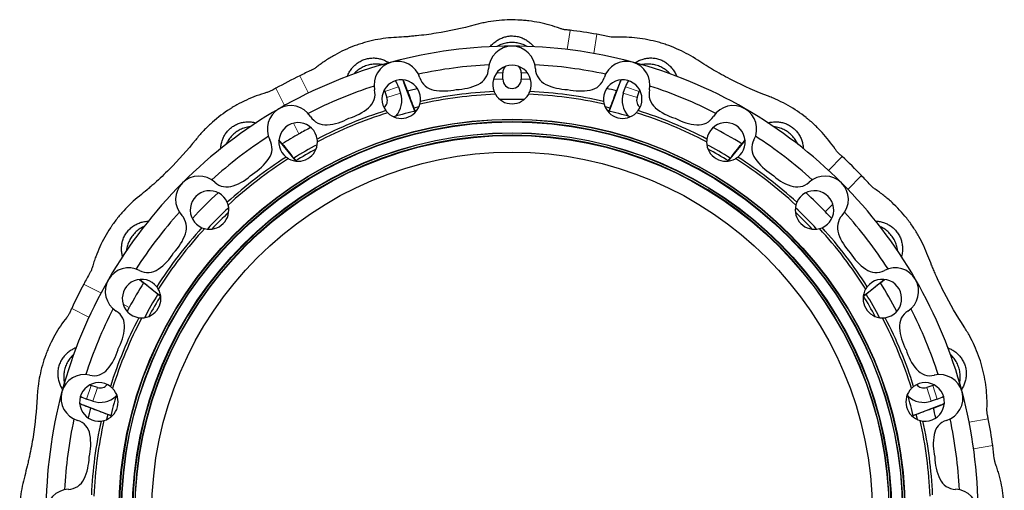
# Model space of a CAD drawing. Header units: millimetres. Extents: x 518 to 2665, y 122 to 2950.
# Tile 9 of 9: x 1571 to 2665, y 2428 to 2950. Entities that reach past the tile are written whole.
import ezdxf

# ---------------------------------------------------------------- set-up
doc = ezdxf.new("R2010")
doc.units = ezdxf.units.MM

msp = doc.modelspace()

# ---------------------------------------------------------------- linework, layer by layer
at = {"color": 8, "linetype": 'Continuous', "lineweight": 18}
for p, q in [((2182.3, 2938.1), (2178.9, 2916.8)), ((2212, 2933.7), (2208.6, 2912.4)), ((1891.8, 2868.5), (1882, 2887.7)), ((2100.9, 2891.1), (2107.5, 2891.1)), ((2134.6, 2891.1), (2128, 2891.1)), ((2097.2, 2883.8), (2107.5, 2883.8)), ((2138.3, 2883.8), (2128, 2883.8)), ((1865.2, 2854.6), (1855.4, 2873.8)), ((1991.9, 2875.3), (1976.7, 2870.4)), ((1994.1, 2868.4), (1978.9, 2863.5)), ((2241.4, 2868.4), (2256.6, 2863.5)), ((2243.7, 2875.3), (2258.9, 2870.4)), ((1875.2, 2835.1), (1881.2, 2823.2)), ((2484.5, 2798), (2469.3, 2782.8)), ((2505.9, 2777), (2490.7, 2761.7)), ((2444.3, 2757.8), (2444.8, 2758.3)), ((2465.7, 2736.8), (2474.1, 2745.1)), ((1661.3, 2646.8), (1642.1, 2656.5)), ((1648, 2619.9), (1628.8, 2629.7)), ((1686, 2634.2), (1692.8, 2630.7)), ((1645.4, 2528.9), (1650.4, 2544.1)), ((1652.3, 2526.6), (1657.3, 2541.8)), ((2583.2, 2526.6), (2578.3, 2541.8)), ((2590.1, 2528.9), (2585.2, 2544.1)), ((2625.4, 2503.6), (2646.6, 2507)), ((2630.4, 2474), (2651.6, 2477.4))]:
    msp.add_line(p, q, dxfattribs=at)
at = {"color": 7, "linetype": 'Continuous', "lineweight": 25}
for p, q in [((2107.5, 2883.8), (2107.5, 2891.1)), ((2128, 2891.1), (2128, 2883.8)), ((1997.3, 2882.3), (1997, 2883)), ((1998.2, 2879.2), (1997.3, 2882.3)), ((2001.6, 2871), (1997.3, 2882.3)), ((2010, 2848.5), (1998.2, 2879.2)), ((2237.3, 2879.2), (2225.5, 2848.5)), ((1976.7, 2870.4), (1978.9, 2863.5)), ((1991.9, 2875.3), (1994.1, 2868.4)), ((2241.4, 2868.4), (2243.7, 2875.3)), ((2256.6, 2863.5), (2258.9, 2870.4)), ((2104.6, 2861.1), (2104.5, 2861.2)), ((2131.1, 2861.2), (2130.9, 2861.1)), ((2014.4, 2853.3), (2008.8, 2851.9)), ((2008.8, 2851.9), (2010.1, 2848.5)), ((2226.8, 2851.9), (2221.1, 2853.3)), ((2225.5, 2848.5), (2226.8, 2851.9)), ((1862.7, 2812.2), (1859, 2816.7)), ((1877.6, 2793.4), (1859, 2816.4)), ((2376.6, 2816.4), (2357.9, 2793.4)), ((2376.5, 2816.7), (2372.9, 2812.2)), ((1875.4, 2796.3), (1877.7, 2793.4)), ((2357.9, 2793.4), (2360.2, 2796.3)), ((2444.1, 2758), (2444.3, 2757.8)), ((1704.1, 2661.7), (1708.6, 2658.1)), ((1704.3, 2661.7), (1727.4, 2643.1)), ((2508.2, 2643.1), (2531.2, 2661.7)), ((2527, 2658.1), (2531.5, 2661.7)), ((1727.4, 2643.1), (1724.5, 2645.4)), ((2511.1, 2645.4), (2508.2, 2643.1)), ((1657.3, 2541.8), (1650.4, 2544.1)), ((2585.2, 2544.1), (2578.3, 2541.8)), ((1652.3, 2526.6), (1645.4, 2528.9)), ((2590.1, 2528.9), (2583.2, 2526.6)), ((1641.5, 2522.5), (1672.3, 2510.7)), ((2563.3, 2510.7), (2594, 2522.5)), ((2585.8, 2519.1), (2597.1, 2523.5)), ((2594, 2522.5), (2597.1, 2523.5)), ((2597.1, 2523.5), (2597.9, 2523.8)), ((1668.8, 2512), (1667.5, 2506.3)), ((1672.3, 2510.7), (1668.8, 2512)), ((2566.7, 2512), (2563.3, 2510.7)), ((2568.1, 2506.3), (2566.7, 2512))]:
    msp.add_line(p, q, dxfattribs=at)
at = {"color": 7, "linetype": 'Continuous', "lineweight": 25, "flags": 128}
for points in [[(1976.7, 2870.4), (1976.4, 2871.2), (1976, 2871.9)], [(2001.6, 2871), (2007.8, 2872.5), (2012.7, 2873.6)], [(2259.5, 2871.9), (2259.2, 2871.2), (2258.9, 2870.4)], [(1690.4, 2626.3), (1691, 2627.4), (1692.8, 2630.7)], [(1648.8, 2544.7), (1649.5, 2544.4), (1650.4, 2544.1)], [(2585.2, 2544.1), (2586, 2544.4), (2586.7, 2544.7)], [(1649.8, 2519.1), (1648.3, 2512.9), (1647.2, 2508.1)]]:
    msp.add_lwpolyline(points, dxfattribs=at)
at = {"color": 7, "linetype": 'Continuous', "lineweight": 25}
for radius in [436.5, 433.5, 421.5, 418.5, 400]:
    msp.add_circle((2117.8, 2403), radius, dxfattribs=at)
at = {"color": 8, "linetype": 'Continuous', "lineweight": 18}
for radius in [435.9, 434.1, 420.9, 419.1]:
    msp.add_circle((2117.8, 2403), radius, dxfattribs=at)
at = {"color": 7, "linetype": 'Continuous', "lineweight": 25}
for centre, radius, start, end in [((2117.8, 2403), 539, 83.1265, 83.5801), ((2117.8, 2403), 539, 79.9369, 83.1265), ((2117.8, 2403), 539, 78.4199, 79.9369), ((2117.8, 2403), 517.5, 90, 105), ((2117.8, 2894.5), 26, 2.279, 177.721), ((2117.8, 2403), 517.5, 75, 90), ((2117.8, 2403), 517.5, 105, 120), ((1990.6, 2877.7), 26, 17.279, 192.721), ((2117.8, 2403), 497.5, 92.9316, 102.0684), ((2117.8, 2878), 21.4, 338.2469, 201.7531), ((2117.8, 2891.1), 10.2, 137.9726, 180), ((2117.8, 2891.1), 10.2, 0, 42.0274), ((2117.8, 2403), 497.5, 77.9316, 87.0684), ((2245, 2877.7), 26, 347.279, 162.721), ((2117.8, 2403), 517.5, 60, 75), ((2117.8, 2403), 539, 115.9369, 119.1265), ((2117.8, 2403), 539, 114.4199, 115.9369), ((2071.8, 2896.3), 20, 295.1031, 357.721), ((2163.7, 2896.3), 20, 182.279, 244.8969), ((2117.8, 2403), 497.5, 107.9316, 117.0684), ((1994.8, 2861.8), 21.4, 353.2469, 216.7531), ((1966.9, 2867.2), 26.2, 18, 34.8338), ((2034.5, 2891.4), 20, 197.279, 259.8969), ((2054.8, 2932.5), 60, 271.0644, 295.1031), ((2117.8, 2883.8), 10.2, 180, 0), ((2180.7, 2932.5), 60, 244.8969, 268.9356), ((2201.1, 2891.4), 20, 280.1031, 342.721), ((2240.7, 2861.8), 21.4, 323.2469, 186.7531), ((2268.6, 2867.2), 26.2, 145.1662, 162), ((2117.8, 2403), 497.5, 62.9316, 72.0684), ((2117.8, 2403), 539, 119.1265, 119.5801), ((1945.7, 2867.6), 20, 310.1031, 12.721), ((1969.2, 2860.3), 26.2, 318.0614, 18), ((2117.8, 2403), 464.6, 92.2786, 102.7214), ((2117.8, 2403), 467.5, 92.4339, 102.5661), ((2041.5, 2930.8), 60, 259.8969, 283.9356), ((2117.8, 2878), 21.4, 210.2064, 329.7936), ((2117.8, 2403), 464.6, 77.2786, 87.7214), ((2117.8, 2403), 467.5, 77.4339, 87.5661), ((2194, 2930.8), 60, 256.0644, 280.1031), ((2117.8, 2403), 482.2, 76.0623, 77.4093), ((2266.4, 2860.3), 26.2, 162, 221.9386), ((2289.9, 2867.6), 20, 167.279, 229.8969), ((1872, 2828.6), 26, 32.279, 207.721), ((1969.2, 2860.3), 10.2, 309.1844, 18), ((1994.8, 2861.8), 21.4, 225.2064, 344.7936), ((2117.8, 2403), 458.4, 88.357, 91.643), ((2240.7, 2861.8), 21.4, 195.2064, 314.7936), ((2266.4, 2860.3), 10.2, 162, 230.8156), ((2363.5, 2828.6), 26, 332.279, 147.721), ((2117.8, 2403), 517.5, 120, 135), ((2117.8, 2403), 467.5, 107.4339, 117.5661), ((2117.8, 2403), 464.6, 107.2786, 117.7214), ((1919.9, 2898.2), 60, 286.0644, 310.1031), ((2117.8, 2403), 458.4, 103.3529, 106.6471), ((2117.8, 2403), 458.4, 73.3529, 76.6471), ((2117.8, 2403), 464.6, 62.2786, 72.7214), ((2117.8, 2403), 467.5, 62.4339, 72.5661), ((2315.6, 2898.2), 60, 229.8969, 253.9356), ((2117.8, 2403), 517.5, 45, 60), ((1880.3, 2814.3), 21.4, 8.2469, 231.7531), ((1910.9, 2853.2), 20, 212.279, 274.8969), ((1907.5, 2893), 60, 274.8969, 298.9356), ((2328.1, 2893), 60, 241.0644, 265.1031), ((2324.6, 2853.2), 20, 265.1031, 327.721), ((2355.3, 2814.3), 21.4, 308.2469, 171.7531), ((2117.8, 2403), 482.2, 119.3771, 121.9396), ((2117.8, 2403), 482.2, 117.5907, 119.3771), ((2117.8, 2403), 482.2, 58.0623, 62.4093), ((2117.8, 2403), 497.5, 122.9316, 132.0684), ((1831.3, 2807.2), 20, 325.1031, 27.721), ((1880.3, 2814.3), 21.4, 240.2064, 359.7936), ((2117.8, 2403), 462, 117.9246, 121.6466), ((2355.3, 2814.3), 21.4, 180.2064, 299.7936), ((2117.8, 2403), 462, 58.3539, 62.0754), ((2404.2, 2807.2), 20, 152.279, 214.8969), ((2117.8, 2403), 497.5, 47.9316, 57.0684), ((2117.8, 2403), 458.4, 118.3529, 121.6471), ((2117.8, 2403), 458.4, 58.3529, 61.6471), ((2117.8, 2403), 539, 47.1265, 47.5801), ((2117.8, 2403), 467.5, 122.4339, 132.5661), ((2117.8, 2403), 464.6, 122.2786, 132.7214), ((1798.5, 2830.1), 60, 301.0644, 325.1031), ((2117.8, 2403), 464.6, 47.2786, 57.7214), ((2117.8, 2403), 467.5, 47.4339, 57.5661), ((2437.1, 2830.1), 60, 214.8969, 238.9356), ((2117.8, 2403), 539, 43.9369, 47.1265), ((1787.8, 2821.9), 60, 289.8969, 313.9356), ((2447.7, 2821.9), 60, 226.0644, 250.1031), ((2117.8, 2403), 517.5, 135, 150), ((1770.2, 2750.5), 26, 47.279, 222.721), ((1801.4, 2784.3), 20, 227.279, 289.8969), ((2434.1, 2784.3), 20, 250.1031, 312.721), ((2465.3, 2750.5), 26, 317.279, 132.721), ((2117.8, 2403), 517.5, 30, 45), ((2117.8, 2403), 539, 42.4199, 43.9369), ((1781.9, 2738.8), 21.4, 23.2469, 246.7531), ((2117.8, 2403), 482.2, 132.5907, 137.4093), ((2453.7, 2738.8), 21.4, 293.2469, 156.7531), ((2117.8, 2403), 482.2, 43.8117, 47.3771), ((2117.8, 2403), 497.5, 137.9316, 147.0684), ((1781.9, 2738.8), 21.4, 255.2064, 14.7936), ((2117.8, 2403), 462, 132.9246, 137.0754), ((2117.8, 2403), 458.4, 133.3529, 136.6471), ((2453.7, 2738.8), 21.4, 165.2064, 284.7936), ((2117.8, 2403), 462, 42.9246, 47.0754), ((2117.8, 2403), 458.4, 43.3529, 46.6471), ((2117.8, 2403), 482.2, 42.5907, 43.8117), ((2117.8, 2403), 497.5, 32.9316, 42.0684), ((1736.4, 2719.3), 20, 340.1031, 42.721), ((2499.1, 2719.3), 20, 137.279, 199.8969), ((2117.8, 2403), 467.5, 137.4339, 147.5661), ((2117.8, 2403), 464.6, 137.2786, 147.7214), ((1698.8, 2732.9), 60, 316.0644, 340.1031), ((2117.8, 2403), 464.6, 32.2786, 42.7214), ((2117.8, 2403), 467.5, 32.4339, 42.5661), ((2536.7, 2732.9), 60, 199.8969, 223.9356), ((1690.6, 2722.2), 60, 304.8969, 328.9356), ((2544.9, 2722.2), 60, 211.0644, 235.1031), ((2117.8, 2403), 539, 150.4199, 151.9369), ((1692.1, 2648.7), 26, 62.279, 237.721), ((1713.5, 2689.4), 20, 242.279, 304.8969), ((2522, 2689.4), 20, 235.1031, 297.721), ((2543.4, 2648.7), 26, 302.279, 117.721), ((2117.8, 2403), 517.5, 150, 165), ((1706.4, 2640.5), 21.4, 38.2469, 261.7531), ((2117.8, 2403), 482.2, 148.0623, 151.8117), ((2529.1, 2640.5), 21.4, 278.2469, 141.7531), ((2117.8, 2403), 482.2, 27.5907, 31.9396), ((2117.8, 2403), 517.5, 15, 30), ((2117.8, 2403), 539, 151.9369, 155.1265), ((1706.4, 2640.5), 21.4, 270.2064, 29.7936), ((2529.1, 2640.5), 21.4, 150.2064, 269.7936), ((2117.8, 2403), 462, 148.3539, 152.0754), ((2117.8, 2403), 458.4, 148.3529, 151.6471), ((2117.8, 2403), 458.4, 28.3529, 31.6471), ((2117.8, 2403), 462, 27.9246, 31.6466), ((2117.8, 2403), 539, 155.1265, 155.5801), ((2117.8, 2403), 497.5, 152.9316, 162.0684), ((1667.6, 2609.8), 20, 355.1031, 57.721), ((2568, 2609.8), 20, 122.279, 184.8969), ((2117.8, 2403), 497.5, 17.9316, 27.0684), ((2117.8, 2403), 467.5, 152.4339, 162.5661), ((2117.8, 2403), 464.6, 152.2786, 162.7214), ((2117.8, 2403), 464.6, 17.2786, 27.7214), ((2117.8, 2403), 467.5, 17.4339, 27.5661), ((1627.7, 2613.2), 60, 331.0644, 355.1031), ((2607.8, 2613.2), 60, 184.8969, 208.9356), ((1622.6, 2600.8), 60, 319.8969, 343.9356), ((2613, 2600.8), 60, 196.0644, 220.1031), ((1653.2, 2575), 20, 257.279, 319.8969), ((2582.4, 2575), 20, 220.1031, 282.721), ((1643, 2530.2), 26, 77.279, 252.721), ((2592.5, 2530.2), 26, 287.279, 102.721), ((2117.8, 2403), 517.5, 165, 180), ((1659, 2525.9), 21.4, 53.2469, 276.7531), ((1660.4, 2551.6), 10.2, 252, 320.8156), ((1659, 2525.9), 21.4, 285.2064, 44.7936), ((2576.6, 2525.9), 21.4, 135.2064, 254.7936), ((2576.6, 2525.9), 21.4, 263.2469, 126.7531), ((2575.1, 2551.6), 10.2, 219.1844, 288), ((2117.8, 2403), 517.5, 0, 15), ((1653.5, 2553.8), 26.2, 235.1662, 252), ((1660.4, 2551.6), 26.2, 252, 311.9386), ((2117.8, 2403), 458.4, 163.3529, 166.6471), ((2117.8, 2403), 458.4, 13.3529, 16.6471), ((2575.1, 2551.6), 26.2, 228.0614, 288), ((2582, 2553.8), 26.2, 288, 304.8338), ((2117.8, 2403), 482.2, 12.5907, 13.9396), ((2117.8, 2403), 497.5, 167.9316, 177.0684), ((1629.4, 2486.3), 20, 10.1031, 72.721), ((2117.8, 2403), 467.5, 167.4339, 177.5661), ((2117.8, 2403), 464.6, 167.2786, 177.7214), ((2117.8, 2403), 464.6, 2.2786, 12.7214), ((2117.8, 2403), 467.5, 2.4339, 12.5661), ((2606.2, 2486.3), 20, 107.279, 169.8969), ((2117.8, 2403), 497.5, 2.9316, 12.0684), ((2117.8, 2403), 539, 11.1265, 11.5801), ((2117.8, 2403), 539, 7.9369, 11.1265), ((1590, 2479.2), 60, 346.0644, 10.1031), ((2645.6, 2479.2), 60, 169.8969, 193.9356), ((2117.8, 2403), 539, 6.4199, 7.9369), ((1588.2, 2465.9), 60, 334.8969, 358.9356), ((2647.3, 2465.9), 60, 181.0644, 205.1031), ((1624.4, 2448.9), 20, 272.279, 334.8969), ((2611.1, 2448.9), 20, 205.1031, 267.721), ((1626.3, 2403), 26, 92.279, 267.721), ((2609.3, 2403), 26, 272.279, 87.721)]:
    msp.add_arc(centre, radius, start, end, dxfattribs=at)
for points, knots in [([(2076.8, 2944.2), (2062.6, 2940.3), (2048.2, 2937.2), (2026.4, 2933.7), (2019, 2932.7), (2009.8, 2931.8), (2008, 2931.6), (2004.3, 2931.3), (2002.4, 2931.1), (1996.9, 2930.7), (1993.2, 2930.5), (1989.5, 2930.3)], [0, 0, 0, 0, 0.5, 0.5, 0.75, 0.75, 0.8125, 0.8125, 0.875, 0.875, 1, 1, 1, 1]), ([(2171.1, 2940.2), (2163.7, 2942.9), (2156.1, 2945.1), (2144.4, 2947.4), (2140.5, 2948.1), (2134.5, 2948.8), (2132.5, 2949), (2129.5, 2949.2), (2128.4, 2949.3), (2126.4, 2949.4), (2125.4, 2949.5), (2116.3, 2949.9), (2108.3, 2949.6), (2096.4, 2948.2), (2092.4, 2947.6), (2086.5, 2946.5), (2084.5, 2946.1), (2080.6, 2945.2), (2078.7, 2944.7), (2076.8, 2944.2)], [0, 0, 0, 0, 0.25, 0.25, 0.375, 0.375, 0.4375, 0.4375, 0.46875, 0.46875, 0.5, 0.5, 0.75, 0.75, 0.875, 0.875, 0.9375, 0.9375, 1, 1, 1, 1]), ([(2093.4, 2919.9), (2093.4, 2920), (2094, 2920.7), (2095.1, 2921.9), (2096.8, 2923.6), (2098.7, 2925.1), (2100.6, 2926.5), (2102.5, 2927.7), (2104.4, 2928.7), (2106.4, 2929.6), (2108.6, 2930.4), (2110.9, 2931.1), (2113.3, 2931.6), (2115.8, 2931.9), (2118.4, 2931.9), (2120.9, 2931.7), (2123.4, 2931.4), (2125.8, 2930.8), (2128, 2930.1), (2130.2, 2929.2), (2132.4, 2928.1), (2134.4, 2926.9), (2136.4, 2925.5), (2138.3, 2923.9), (2140.1, 2922.2), (2141.5, 2920.8), (2142.1, 2920), (2142.2, 2919.9)], [0, 0, 0, 0, 0.0081862, 0.0542079, 0.1003333, 0.1464222, 0.192394, 0.230672, 0.269072, 0.3074349, 0.3456623, 0.3867602, 0.4279715, 0.4690407, 0.5102377, 0.5515836, 0.5927932, 0.6322123, 0.6717411, 0.7111891, 0.7549172, 0.7988001, 0.8427328, 0.8865291, 0.9386377, 0.9908975, 1, 1, 1, 1]), ([(2178, 2938.6), (2176.8, 2938.7), (2175.6, 2938.9), (2173.3, 2939.5), (2172.2, 2939.8), (2171.1, 2940.2)], [0, 0, 0, 0, 0.5, 0.5, 1, 1, 1, 1]), ([(2233.1, 2930.4), (2231.9, 2930.4), (2230.7, 2930.4), (2228.4, 2930.6), (2227.2, 2930.7), (2226, 2931)], [0, 0, 0, 0, 0.5, 0.5, 1, 1, 1, 1]), ([(2324, 2905), (2317.3, 2909.4), (2310.4, 2913.2), (2299.5, 2918.2), (2295.8, 2919.7), (2290.1, 2921.8), (2288.2, 2922.5), (2285.3, 2923.4), (2284.3, 2923.7), (2282.3, 2924.3), (2281.4, 2924.6), (2272.6, 2927), (2264.8, 2928.5), (2252.9, 2929.9), (2249, 2930.2), (2243, 2930.5), (2241, 2930.5), (2237.1, 2930.5), (2235.1, 2930.5), (2233.1, 2930.4)], [0, 0, 0, 0, 0.25, 0.25, 0.375, 0.375, 0.4375, 0.4375, 0.46875, 0.46875, 0.5, 0.5, 0.75, 0.75, 0.875, 0.875, 0.9375, 0.9375, 1, 1, 1, 1]), ([(1989.5, 2930.3), (1981.6, 2930), (1973.7, 2929), (1961.9, 2926.6), (1958, 2925.6), (1952.2, 2924), (1950.3, 2923.4), (1947.4, 2922.4), (1946.4, 2922.1), (1944.5, 2921.4), (1943.5, 2921.1), (1935, 2917.9), (1927.8, 2914.6), (1917.4, 2908.7), (1914, 2906.6), (1909, 2903.3), (1907.4, 2902.2), (1904.2, 2899.9), (1902.6, 2898.7), (1901.1, 2897.5)], [0, 0, 0, 0, 0.25, 0.25, 0.375, 0.375, 0.4375, 0.4375, 0.46875, 0.46875, 0.5, 0.5, 0.75, 0.75, 0.875, 0.875, 0.9375, 0.9375, 1, 1, 1, 1]), ([(2134.5, 2920.2), (2134.3, 2920.2), (2133.4, 2920.8), (2131.5, 2921.7), (2128.9, 2922.8), (2126.2, 2923.6), (2123.4, 2924.2), (2120.6, 2924.5), (2117.8, 2924.7), (2115, 2924.5), (2112.2, 2924.2), (2109.4, 2923.6), (2106.7, 2922.8), (2104, 2921.7), (2102.2, 2920.8), (2101.2, 2920.3), (2101.1, 2920.2)], [0, 0, 0, 0, 0.014184, 0.094988, 0.176079, 0.25717, 0.337972, 0.418795, 0.499906, 0.581016, 0.661839, 0.742708, 0.823867, 0.905027, 0.985897, 1, 1, 1, 1]), ([(1934.8, 2887), (1934.9, 2887.1), (1935.2, 2888), (1935.9, 2889.5), (1937, 2891.6), (1938.3, 2893.7), (1939.6, 2895.6), (1941.1, 2897.3), (1942.6, 2898.9), (1944.2, 2900.3), (1946, 2901.8), (1948, 2903.1), (1950.2, 2904.3), (1952.5, 2905.4), (1954.9, 2906.2), (1957.4, 2906.8), (1959.8, 2907.2), (1962.3, 2907.4), (1964.6, 2907.5), (1967, 2907.3), (1969.4, 2906.9), (1971.7, 2906.4), (1974, 2905.7), (1976.3, 2904.8), (1978.6, 2903.7), (1980.3, 2902.8), (1981.1, 2902.2), (1981.2, 2902.1)], [0, 0, 0, 0, 0.008236, 0.054263, 0.100393, 0.146487, 0.192463, 0.230746, 0.26915, 0.307517, 0.345748, 0.38685, 0.428066, 0.46914, 0.510341, 0.551691, 0.592905, 0.632329, 0.671861, 0.711314, 0.755047, 0.798934, 0.842871, 0.886672, 0.938787, 0.991052, 1, 1, 1, 1]), ([(1973.8, 2900), (1973.7, 2900), (1972.6, 2900.3), (1970.5, 2900.6), (1967.7, 2900.8), (1964.9, 2900.7), (1962.1, 2900.4), (1959.3, 2899.9), (1956.6, 2899.1), (1953.9, 2898.1), (1951.4, 2896.9), (1948.9, 2895.5), (1946.6, 2893.9), (1944.4, 2892.1), (1942.9, 2890.7), (1942.2, 2889.8), (1942.1, 2889.7)], [0, 0, 0, 0, 0.014243, 0.095093, 0.176231, 0.257369, 0.338218, 0.419087, 0.500245, 0.581403, 0.662272, 0.743188, 0.824394, 0.905601, 0.986518, 1, 1, 1, 1]), ([(2254.3, 2902.1), (2254.4, 2902.2), (2255.1, 2902.7), (2256.6, 2903.5), (2258.7, 2904.5), (2261, 2905.5), (2263.2, 2906.2), (2265.4, 2906.7), (2267.5, 2907.1), (2269.7, 2907.4), (2272, 2907.5), (2274.4, 2907.4), (2276.9, 2907.1), (2279.4, 2906.6), (2281.8, 2905.8), (2284.2, 2904.9), (2286.4, 2903.8), (2288.5, 2902.5), (2290.4, 2901.1), (2292.2, 2899.6), (2293.9, 2897.9), (2295.5, 2896.1), (2296.9, 2894.2), (2298.3, 2892.1), (2299.5, 2889.9), (2300.3, 2888.1), (2300.7, 2887.2), (2300.7, 2887.1)], [0, 0, 0, 0, 0.007874, 0.053928, 0.100085, 0.146206, 0.19221, 0.230515, 0.268941, 0.307331, 0.345585, 0.386711, 0.427951, 0.469049, 0.510275, 0.551649, 0.592888, 0.632334, 0.67189, 0.711366, 0.755124, 0.799038, 0.843001, 0.886828, 0.938973, 0.991269, 1, 1, 1, 1]), ([(2293.5, 2889.7), (2293.4, 2889.8), (2292.7, 2890.7), (2291.2, 2892.1), (2289, 2893.9), (2286.7, 2895.5), (2284.2, 2896.9), (2281.7, 2898.1), (2279, 2899.1), (2276.3, 2899.9), (2273.5, 2900.4), (2270.7, 2900.7), (2267.8, 2900.8), (2265, 2900.6), (2263, 2900.3), (2261.9, 2900), (2261.8, 2900)], [0, 0, 0, 0, 0.014475, 0.095261, 0.176336, 0.25741, 0.338195, 0.419, 0.500094, 0.581188, 0.661994, 0.742846, 0.823988, 0.905131, 0.985984, 1, 1, 1, 1]), ([(2402.7, 2864.9), (2389, 2870.1), (2375.5, 2876), (2355.8, 2886.1), (2349.3, 2889.6), (2341.3, 2894.3), (2339.7, 2895.2), (2336.5, 2897.1), (2334.9, 2898.1), (2330.2, 2901), (2327.1, 2903), (2324, 2905)], [0, 0, 0, 0, 0.5, 0.5, 0.75, 0.75, 0.8125, 0.8125, 0.875, 0.875, 1, 1, 1, 1]), ([(1901.1, 2897.5), (1900.1, 2896.7), (1899.2, 2896.1), (1897.1, 2894.8), (1896.1, 2894.3), (1894.9, 2893.7)], [0, 0, 0, 0, 0.5, 0.5, 1, 1, 1, 1]), ([(1998.2, 2879.2), (1997.9, 2880.1), (1997.4, 2881.4), (1996.7, 2882.7), (1996.4, 2883.1)], [0, 0, 0, 0, 0.662624, 1, 1, 1, 1]), ([(2238.6, 2883), (2238.4, 2882.6), (2236.8, 2878.6), (2235.3, 2874.6), (2233.9, 2871)], [0, 0, 0, 0, 0.10706, 1, 1, 1, 1]), ([(2239.1, 2883.1), (2238.9, 2882.6), (2238.2, 2881.4), (2237.7, 2880.1), (2237.3, 2879.2)], [0, 0, 0, 0, 0.333271, 1, 1, 1, 1]), ([(1845.1, 2869), (1837.5, 2866.8), (1830.1, 2864.1), (1819.3, 2859.1), (1815.7, 2857.3), (1810.5, 2854.4), (1808.7, 2853.4), (1806.1, 2851.8), (1805.3, 2851.2), (1803.6, 2850.2), (1802.7, 2849.6), (1795.1, 2844.6), (1788.8, 2839.6), (1780, 2831.5), (1777.1, 2828.7), (1773, 2824.3), (1771.7, 2822.8), (1769, 2819.8), (1767.7, 2818.3), (1766.5, 2816.7)], [0, 0, 0, 0, 0.25, 0.25, 0.375, 0.375, 0.4375, 0.4375, 0.46875, 0.46875, 0.5, 0.5, 0.75, 0.75, 0.875, 0.875, 0.9375, 0.9375, 1, 1, 1, 1]), ([(1851.7, 2871.7), (1850.6, 2871.1), (1849.6, 2870.6), (1847.4, 2869.7), (1846.2, 2869.3), (1845.1, 2869)], [0, 0, 0, 0, 0.5, 0.5, 1, 1, 1, 1]), ([(2476.7, 2806.3), (2472.3, 2812.8), (2467.4, 2819), (2459.4, 2827.8), (2456.5, 2830.6), (2452.1, 2834.7), (2450.6, 2836.1), (2448.3, 2838.1), (2447.5, 2838.7), (2446, 2840), (2445.2, 2840.6), (2438.1, 2846.3), (2431.4, 2850.8), (2421, 2856.7), (2417.4, 2858.5), (2412, 2861.1), (2410.1, 2861.9), (2406.4, 2863.5), (2404.6, 2864.2), (2402.7, 2864.9)], [0, 0, 0, 0, 0.25, 0.25, 0.375, 0.375, 0.4375, 0.4375, 0.46875, 0.46875, 0.5, 0.5, 0.75, 0.75, 0.875, 0.875, 0.9375, 0.9375, 1, 1, 1, 1]), ([(1794.2, 2806.8), (1794.2, 2806.9), (1794.2, 2807.8), (1794.5, 2809.5), (1794.8, 2811.8), (1795.4, 2814.2), (1796.1, 2816.4), (1797, 2818.5), (1797.9, 2820.4), (1799, 2822.4), (1800.3, 2824.3), (1801.8, 2826.2), (1803.5, 2828), (1805.3, 2829.7), (1807.4, 2831.3), (1809.5, 2832.6), (1811.7, 2833.8), (1814, 2834.7), (1816.2, 2835.4), (1818.5, 2836), (1820.9, 2836.4), (1823.3, 2836.6), (1825.7, 2836.6), (1828.2, 2836.5), (1830.7, 2836.2), (1832.6, 2835.8), (1833.5, 2835.5), (1833.7, 2835.5)], [0, 0, 0, 0, 0.008196, 0.054206, 0.100319, 0.146395, 0.192355, 0.230623, 0.269013, 0.307366, 0.345583, 0.38667, 0.42787, 0.468929, 0.510115, 0.55145, 0.592648, 0.632057, 0.671575, 0.711013, 0.754729, 0.798601, 0.842522, 0.886306, 0.938401, 0.990647, 1, 1, 1, 1]), ([(2401.9, 2835.5), (2402, 2835.5), (2402.8, 2835.8), (2404.5, 2836.1), (2406.8, 2836.4), (2409.2, 2836.6), (2411.6, 2836.6), (2413.8, 2836.5), (2416, 2836.2), (2418.1, 2835.7), (2420.4, 2835.1), (2422.6, 2834.3), (2424.9, 2833.2), (2427.1, 2832), (2429.2, 2830.5), (2431.1, 2828.9), (2432.9, 2827.1), (2434.5, 2825.3), (2435.9, 2823.4), (2437.1, 2821.4), (2438.3, 2819.3), (2439.2, 2817), (2440, 2814.8), (2440.6, 2812.4), (2441.1, 2809.9), (2441.3, 2808), (2441.3, 2807), (2441.3, 2806.8)], [0, 0, 0, 0, 0.008077, 0.054107, 0.10024, 0.146337, 0.192316, 0.230601, 0.269007, 0.307377, 0.345611, 0.386715, 0.427934, 0.46901, 0.510214, 0.551567, 0.592783, 0.632209, 0.671745, 0.711199, 0.754935, 0.798825, 0.842765, 0.886569, 0.938686, 0.990955, 1, 1, 1, 1]), ([(1827.3, 2831.2), (1827.1, 2831.2), (1826, 2831.1), (1824, 2830.7), (1821.2, 2830), (1818.6, 2829.1), (1816, 2828), (1813.5, 2826.6), (1811.1, 2825), (1808.9, 2823.3), (1806.9, 2821.3), (1805, 2819.2), (1803.3, 2817), (1801.8, 2814.6), (1800.8, 2812.8), (1800.4, 2811.8), (1800.3, 2811.6)], [0, 0, 0, 0, 0.014517, 0.09541, 0.176592, 0.257774, 0.338667, 0.419579, 0.500781, 0.581983, 0.662896, 0.743855, 0.825105, 0.906356, 0.987317, 1, 1, 1, 1]), ([(2435.3, 2811.6), (2435.2, 2811.7), (2434.8, 2812.8), (2433.8, 2814.6), (2432.3, 2817), (2430.6, 2819.2), (2428.7, 2821.3), (2426.7, 2823.3), (2424.4, 2825), (2422.1, 2826.6), (2419.6, 2828), (2417, 2829.1), (2414.3, 2830), (2411.6, 2830.7), (2409.6, 2831.1), (2408.5, 2831.2), (2408.3, 2831.2)], [0, 0, 0, 0, 0.014588, 0.09542, 0.176541, 0.257662, 0.338494, 0.419346, 0.500486, 0.581627, 0.662479, 0.743378, 0.824566, 0.905756, 0.986656, 1, 1, 1, 1]), ([(1766.5, 2816.7), (1757.3, 2805.2), (1747.5, 2794.3), (1731.9, 2778.6), (1726.5, 2773.5), (1719.6, 2767.3), (1718.2, 2766.1), (1715.4, 2763.7), (1714, 2762.5), (1709.8, 2758.9), (1706.9, 2756.5), (1704, 2754.2)], [0, 0, 0, 0, 0.5, 0.5, 0.75, 0.75, 0.8125, 0.8125, 0.875, 0.875, 1, 1, 1, 1]), ([(2481.4, 2800.9), (2480.5, 2801.7), (2479.6, 2802.6), (2478.1, 2804.4), (2477.4, 2805.3), (2476.7, 2806.3)], [0, 0, 0, 0, 0.5, 0.5, 1, 1, 1, 1]), ([(2521.1, 2761.9), (2520.1, 2762.5), (2519.2, 2763.3), (2517.4, 2764.8), (2516.5, 2765.7), (2515.7, 2766.6)], [0, 0, 0, 0, 0.5, 0.5, 1, 1, 1, 1]), ([(2579.7, 2687.9), (2576.9, 2695.4), (2573.5, 2702.6), (2567.6, 2713), (2565.5, 2716.4), (2562.1, 2721.4), (2561, 2723.1), (2559.2, 2725.6), (2558.6, 2726.4), (2557.3, 2728), (2556.7, 2728.8), (2551.1, 2735.9), (2545.6, 2741.7), (2536.9, 2749.8), (2533.8, 2752.4), (2529.1, 2756.1), (2527.6, 2757.3), (2524.4, 2759.7), (2522.7, 2760.8), (2521.1, 2761.9)], [0, 0, 0, 0, 0.25, 0.25, 0.375, 0.375, 0.4375, 0.4375, 0.46875, 0.46875, 0.5, 0.5, 0.75, 0.75, 0.875, 0.875, 0.9375, 0.9375, 1, 1, 1, 1]), ([(1704, 2754.2), (1697.8, 2749.3), (1692, 2743.8), (1683.9, 2735), (1681.3, 2731.9), (1677.6, 2727.2), (1676.4, 2725.5), (1674.6, 2723.1), (1674, 2722.2), (1672.8, 2720.6), (1672.3, 2719.7), (1667.2, 2712.2), (1663.4, 2705.2), (1658.4, 2694.3), (1656.9, 2690.7), (1654.8, 2685.1), (1654.1, 2683.2), (1652.9, 2679.4), (1652.3, 2677.5), (1651.8, 2675.6)], [0, 0, 0, 0, 0.25, 0.25, 0.375, 0.375, 0.4375, 0.4375, 0.46875, 0.46875, 0.5, 0.5, 0.75, 0.75, 0.875, 0.875, 0.9375, 0.9375, 1, 1, 1, 1]), ([(1685.3, 2687), (1685.2, 2687.2), (1685, 2688), (1684.7, 2689.7), (1684.3, 2692), (1684.1, 2694.4), (1684.1, 2696.8), (1684.3, 2699), (1684.6, 2701.2), (1685, 2703.3), (1685.6, 2705.5), (1686.5, 2707.8), (1687.5, 2710.1), (1688.8, 2712.3), (1690.2, 2714.4), (1691.8, 2716.3), (1693.6, 2718.1), (1695.4, 2719.7), (1697.3, 2721.1), (1699.3, 2722.3), (1701.5, 2723.4), (1703.7, 2724.4), (1706, 2725.2), (1708.4, 2725.8), (1710.9, 2726.2), (1712.8, 2726.5), (1713.8, 2726.5), (1713.9, 2726.5)], [0, 0, 0, 0, 0.008077, 0.054107, 0.10024, 0.146337, 0.192316, 0.230601, 0.269007, 0.307377, 0.345611, 0.386715, 0.427934, 0.46901, 0.510214, 0.551567, 0.592783, 0.632209, 0.671745, 0.711199, 0.754935, 0.798825, 0.842765, 0.886569, 0.938686, 0.990955, 1, 1, 1, 1]), ([(2521.6, 2726.5), (2521.7, 2726.5), (2522.6, 2726.5), (2524.3, 2726.3), (2526.6, 2725.9), (2529, 2725.3), (2531.2, 2724.6), (2533.3, 2723.8), (2535.3, 2722.8), (2537.2, 2721.7), (2539.1, 2720.5), (2541, 2719), (2542.8, 2717.3), (2544.5, 2715.4), (2546.1, 2713.4), (2547.4, 2711.2), (2548.6, 2709), (2549.5, 2706.8), (2550.2, 2704.5), (2550.8, 2702.2), (2551.2, 2699.8), (2551.4, 2697.4), (2551.5, 2695), (2551.3, 2692.6), (2551, 2690.1), (2550.6, 2688.2), (2550.3, 2687.2), (2550.3, 2687)], [0, 0, 0, 0, 0.008196, 0.054206, 0.100319, 0.146395, 0.192355, 0.230623, 0.269013, 0.307366, 0.345583, 0.38667, 0.42787, 0.468929, 0.510115, 0.55145, 0.592648, 0.632057, 0.671575, 0.711013, 0.754729, 0.798601, 0.842522, 0.886306, 0.938401, 0.990647, 1, 1, 1, 1]), ([(1709.2, 2720.5), (1709, 2720.4), (1708, 2720), (1706.2, 2719), (1703.8, 2717.5), (1701.5, 2715.8), (1699.4, 2713.9), (1697.5, 2711.8), (1695.7, 2709.6), (1694.2, 2707.3), (1692.8, 2704.8), (1691.6, 2702.2), (1690.7, 2699.5), (1690, 2696.8), (1689.6, 2694.8), (1689.6, 2693.7), (1689.6, 2693.5)], [0, 0, 0, 0, 0.014588, 0.09542, 0.176541, 0.257662, 0.338494, 0.419346, 0.500486, 0.581627, 0.662479, 0.743378, 0.824566, 0.905756, 0.986656, 1, 1, 1, 1]), ([(2546, 2693.5), (2546, 2693.6), (2545.9, 2694.7), (2545.5, 2696.8), (2544.8, 2699.5), (2543.9, 2702.2), (2542.8, 2704.8), (2541.4, 2707.2), (2539.8, 2709.6), (2538.1, 2711.8), (2536.2, 2713.9), (2534, 2715.8), (2531.8, 2717.5), (2529.4, 2719), (2527.6, 2720), (2526.6, 2720.4), (2526.5, 2720.4)], [0, 0, 0, 0, 0.0145165, 0.0954101, 0.1765925, 0.2577741, 0.3386667, 0.4195795, 0.5007811, 0.5819827, 0.6628955, 0.7438554, 0.8251051, 0.9063556, 0.9873167, 1, 1, 1, 1]), ([(2619.8, 2609.2), (2611.7, 2621.5), (2604.4, 2634.2), (2594.3, 2653.9), (2591.1, 2660.6), (2587.4, 2669.1), (2586.6, 2670.8), (2585.2, 2674.2), (2584.5, 2675.9), (2582.4, 2681), (2581, 2684.5), (2579.7, 2687.9)], [0, 0, 0, 0, 0.5, 0.5, 0.75, 0.75, 0.8125, 0.8125, 0.875, 0.875, 1, 1, 1, 1]), ([(1651.8, 2675.6), (1651.5, 2674.5), (1651.1, 2673.4), (1650.2, 2671.2), (1649.6, 2670.1), (1649, 2669)], [0, 0, 0, 0, 0.5, 0.5, 1, 1, 1, 1]), ([(1627, 2625.8), (1626.5, 2624.7), (1625.9, 2623.6), (1624.7, 2621.6), (1624, 2620.6), (1623.3, 2619.7)], [0, 0, 0, 0, 0.5, 0.5, 1, 1, 1, 1]), ([(1623.3, 2619.7), (1618.4, 2613.5), (1614, 2606.9), (1608.2, 2596.5), (1606.4, 2593), (1603.8, 2587.5), (1603, 2585.7), (1601.8, 2582.9), (1601.5, 2581.9), (1600.7, 2580), (1600.4, 2579.1), (1597.2, 2570.6), (1595, 2562.9), (1592.6, 2551.1), (1591.9, 2547.2), (1591.2, 2541.2), (1591, 2539.2), (1590.6, 2535.2), (1590.5, 2533.2), (1590.4, 2531.2)], [0, 0, 0, 0, 0.25, 0.25, 0.375, 0.375, 0.4375, 0.4375, 0.46875, 0.46875, 0.5, 0.5, 0.75, 0.75, 0.875, 0.875, 0.9375, 0.9375, 1, 1, 1, 1]), ([(2645.2, 2518.3), (2645.5, 2526.2), (2645.2, 2534.1), (2643.8, 2545.9), (2643.2, 2549.8), (2642.1, 2555.7), (2641.6, 2557.7), (2640.9, 2560.7), (2640.7, 2561.7), (2640.2, 2563.6), (2639.9, 2564.6), (2637.5, 2573.4), (2634.7, 2580.9), (2629.8, 2591.8), (2628, 2595.4), (2625.1, 2600.7), (2624.1, 2602.4), (2622, 2605.8), (2620.9, 2607.5), (2619.8, 2609.2)], [0, 0, 0, 0, 0.25, 0.25, 0.375, 0.375, 0.4375, 0.4375, 0.46875, 0.46875, 0.5, 0.5, 0.75, 0.75, 0.875, 0.875, 0.9375, 0.9375, 1, 1, 1, 1]), ([(1633.7, 2585.9), (1633.6, 2585.9), (1632.8, 2585.6), (1631.3, 2584.9), (1629.2, 2583.8), (1627.1, 2582.5), (1625.2, 2581.1), (1623.5, 2579.7), (1621.9, 2578.2), (1620.4, 2576.6), (1619, 2574.8), (1617.6, 2572.8), (1616.4, 2570.6), (1615.4, 2568.3), (1614.5, 2565.8), (1613.9, 2563.4), (1613.5, 2560.9), (1613.3, 2558.5), (1613.3, 2556.2), (1613.5, 2553.8), (1613.8, 2551.4), (1614.4, 2549), (1615.1, 2546.8), (1616, 2544.5), (1617.1, 2542.2), (1618, 2540.5), (1618.5, 2539.6), (1618.6, 2539.5)], [0, 0, 0, 0, 0.006286, 0.052446, 0.098711, 0.14494, 0.191051, 0.229366, 0.267804, 0.306204, 0.344469, 0.38564, 0.426924, 0.468066, 0.509341, 0.550765, 0.592051, 0.631473, 0.671004, 0.710456, 0.754174, 0.798047, 0.84197, 0.885755, 0.937902, 0.9902, 1, 1, 1, 1]), ([(2601.8, 2585.9), (2601.9, 2585.9), (2602.8, 2585.6), (2604.3, 2584.8), (2606.4, 2583.8), (2608.5, 2582.5), (2610.4, 2581.1), (2612.1, 2579.7), (2613.7, 2578.2), (2615.2, 2576.5), (2616.6, 2574.7), (2617.9, 2572.7), (2619.1, 2570.5), (2620.2, 2568.2), (2621, 2565.8), (2621.7, 2563.4), (2622.1, 2560.9), (2622.3, 2558.5), (2622.3, 2556.1), (2622.1, 2553.8), (2621.7, 2551.4), (2621.2, 2549), (2620.5, 2546.7), (2619.6, 2544.4), (2618.5, 2542.1), (2617.6, 2540.5), (2617, 2539.6), (2616.9, 2539.5)], [0, 0, 0, 0, 0.008236, 0.054263, 0.100393, 0.146487, 0.192463, 0.230746, 0.26915, 0.307517, 0.345748, 0.38685, 0.428066, 0.46914, 0.510341, 0.551691, 0.592905, 0.632329, 0.671861, 0.711314, 0.755047, 0.798934, 0.842871, 0.886672, 0.938787, 0.991052, 1, 1, 1, 1]), ([(1631.1, 2578.7), (1630.9, 2578.6), (1630.1, 2577.8), (1628.7, 2576.3), (1626.9, 2574.2), (1625.2, 2571.8), (1623.8, 2569.4), (1622.6, 2566.8), (1621.6, 2564.2), (1620.9, 2561.5), (1620.3, 2558.7), (1620, 2555.9), (1620, 2553), (1620.2, 2550.2), (1620.4, 2548.2), (1620.7, 2547.1), (1620.7, 2546.9)], [0, 0, 0, 0, 0.014475, 0.095261, 0.176336, 0.25741, 0.338195, 0.419, 0.500094, 0.581188, 0.661994, 0.742846, 0.823988, 0.905131, 0.985984, 1, 1, 1, 1]), ([(2614.8, 2546.9), (2614.9, 2547.1), (2615.1, 2548.2), (2615.4, 2550.2), (2615.6, 2553), (2615.5, 2555.8), (2615.2, 2558.7), (2614.7, 2561.4), (2613.9, 2564.2), (2613, 2566.8), (2611.8, 2569.4), (2610.3, 2571.8), (2608.7, 2574.2), (2606.9, 2576.3), (2605.5, 2577.8), (2604.7, 2578.5), (2604.5, 2578.6)], [0, 0, 0, 0, 0.014243, 0.095093, 0.176231, 0.257369, 0.338218, 0.419087, 0.500245, 0.581403, 0.662272, 0.743188, 0.824394, 0.905601, 0.986518, 1, 1, 1, 1]), ([(1590.4, 2531.2), (1589.7, 2516.5), (1588.2, 2501.9), (1584.8, 2480.1), (1583.4, 2472.8), (1581.5, 2463.7), (1581.1, 2461.9), (1580.2, 2458.3), (1579.8, 2456.5), (1578.5, 2451.1), (1577.6, 2447.5), (1576.6, 2444)], [0, 0, 0, 0, 0.5, 0.5, 0.75, 0.75, 0.8125, 0.8125, 0.875, 0.875, 1, 1, 1, 1]), ([(1637.7, 2524.3), (1638.1, 2524.1), (1639.3, 2523.4), (1640.6, 2522.8), (1641.5, 2522.5)], [0, 0, 0, 0, 0.333271, 1, 1, 1, 1]), ([(1649.8, 2519.1), (1646.6, 2520.3), (1642.6, 2521.9), (1638.5, 2523.4), (1637.7, 2523.8), (1637.7, 2523.8)], [0, 0, 0, 0, 0.795127, 0.99524, 1, 1, 1, 1]), ([(2594, 2522.5), (2594.9, 2522.8), (2596.2, 2523.4), (2597.5, 2524.1), (2597.9, 2524.3)], [0, 0, 0, 0, 0.662624, 1, 1, 1, 1]), ([(2645.8, 2511.2), (2645.6, 2512.4), (2645.4, 2513.5), (2645.2, 2515.9), (2645.2, 2517.1), (2645.2, 2518.3)], [0, 0, 0, 0, 0.5, 0.5, 1, 1, 1, 1]), ([(2655, 2456.3), (2654.6, 2457.4), (2654.3, 2458.5), (2653.7, 2460.8), (2653.5, 2462), (2653.4, 2463.2)], [0, 0, 0, 0, 0.5, 0.5, 1, 1, 1, 1]), ([(2659, 2362), (2661.1, 2369.7), (2662.6, 2377.5), (2664, 2389.4), (2664.3, 2393.4), (2664.5, 2399.4), (2664.5, 2401.5), (2664.5, 2404.5), (2664.5, 2405.5), (2664.4, 2407.5), (2664.4, 2408.6), (2664, 2417.6), (2663, 2425.6), (2660.7, 2437.3), (2659.8, 2441.1), (2658.2, 2446.9), (2657.6, 2448.8), (2656.4, 2452.5), (2655.7, 2454.4), (2655, 2456.3)], [0, 0, 0, 0, 0.25, 0.25, 0.375, 0.375, 0.4375, 0.4375, 0.46875, 0.46875, 0.5, 0.5, 0.75, 0.75, 0.875, 0.875, 0.9375, 0.9375, 1, 1, 1, 1]), ([(1576.6, 2444), (1574.5, 2436.3), (1573, 2428.4), (1571.6, 2416.5), (1571.3, 2412.5), (1571.1, 2406.5), (1571.1, 2404.5), (1571.1, 2401.4), (1571.1, 2400.4), (1571.1, 2398.4), (1571.2, 2397.4), (1571.5, 2388.3), (1572.5, 2380.4), (1574.9, 2368.7), (1575.8, 2364.8), (1577.4, 2359.1), (1578, 2357.2), (1579.2, 2353.4), (1579.8, 2351.5), (1580.5, 2349.7)], [0, 0, 0, 0, 0.25, 0.25, 0.375, 0.375, 0.4375, 0.4375, 0.46875, 0.46875, 0.5, 0.5, 0.75, 0.75, 0.875, 0.875, 0.9375, 0.9375, 1, 1, 1, 1])]:
    msp.add_open_spline(points, degree=3, knots=knots, dxfattribs=at)
for points in [[(2001.6, 2871), (2004, 2864.6), (2006.4, 2858.3), (2008.8, 2851.9)], [(2097.9, 2870), (2098.3, 2869.1), (2098.8, 2868.1), (2099.3, 2867.2)], [(2136.3, 2867.2), (2136.8, 2868.1), (2137.2, 2869.1), (2137.6, 2870)], [(2226.8, 2851.9), (2229.1, 2858.3), (2231.5, 2864.6), (2233.9, 2871)], [(2015.5, 2856.2), (2015.7, 2857.2), (2015.9, 2858.2), (2016.1, 2859.3)], [(2219.5, 2859.3), (2219.6, 2858.2), (2219.8, 2857.2), (2220.1, 2856.2)], [(1977.7, 2849), (1978.3, 2848.2), (1979, 2847.4), (1979.8, 2846.6)], [(2255.8, 2846.6), (2256.5, 2847.4), (2257.2, 2848.2), (2257.8, 2849)], [(1862.7, 2812.2), (1866.9, 2806.9), (1871.2, 2801.6), (1875.4, 2796.3)], [(1901.7, 2814.2), (1901.7, 2815.3), (1901.6, 2816.4), (1901.4, 2817.4)], [(2334.1, 2817.4), (2334, 2816.4), (2333.9, 2815.3), (2333.9, 2814.2)], [(2360.2, 2796.3), (2364.4, 2801.6), (2368.6, 2806.9), (2372.9, 2812.2)], [(1867, 2797.5), (1867.9, 2796.9), (1868.7, 2796.3), (1869.7, 2795.8)], [(2365.9, 2795.8), (2366.8, 2796.3), (2367.7, 2796.9), (2368.5, 2797.5)], [(1802.6, 2744.3), (1802.3, 2745.3), (1801.9, 2746.3), (1801.5, 2747.3)], [(2434, 2747.3), (2433.6, 2746.3), (2433.3, 2745.3), (2433, 2744.3)], [(1773.5, 2719.2), (1774.4, 2718.8), (1775.4, 2718.4), (1776.4, 2718.2)], [(2459.1, 2718.2), (2460.2, 2718.4), (2461.1, 2718.8), (2462.1, 2719.2)], [(1724.5, 2645.3), (1719.2, 2649.6), (1713.9, 2653.8), (1708.6, 2658.1)], [(2527, 2658.1), (2521.7, 2653.8), (2516.4, 2649.6), (2511.1, 2645.4)], [(1725, 2651.1), (1724.4, 2652), (1723.8, 2652.9), (1723.2, 2653.7)], [(2512.4, 2653.7), (2511.7, 2652.9), (2511.1, 2652), (2510.6, 2651.1)], [(1703.4, 2619.3), (1704.4, 2619.2), (1705.4, 2619.1), (1706.5, 2619.1)], [(2529.1, 2619.1), (2530.1, 2619.1), (2531.2, 2619.2), (2532.2, 2619.3)], [(1674.1, 2541), (1673.4, 2541.7), (1672.6, 2542.4), (1671.8, 2543)], [(2563.8, 2543), (2563, 2542.4), (2562.2, 2541.7), (2561.4, 2541)], [(1668.8, 2511.9), (1662.5, 2514.3), (1656.1, 2516.7), (1649.8, 2519.1)], [(2585.8, 2519.1), (2579.4, 2516.7), (2573.1, 2514.3), (2566.7, 2512)], [(1661.5, 2504.7), (1662.5, 2504.8), (1663.5, 2505), (1664.6, 2505.3)], [(2571, 2505.3), (2572, 2505), (2573.1, 2504.8), (2574.1, 2504.7)]]:
    msp.add_open_spline(points, degree=3, dxfattribs=at)

doc.saveas('drawing.dxf')
